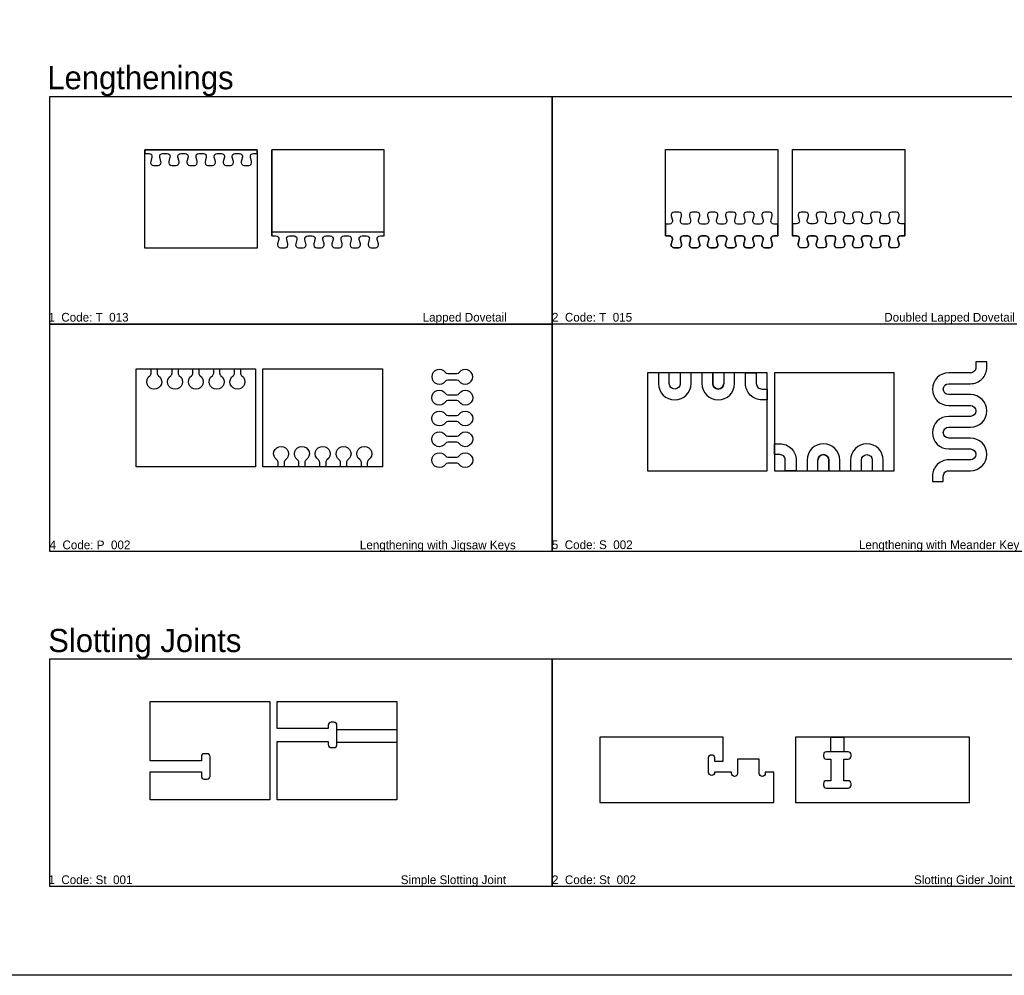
# Model space of a CAD drawing. Extents: x 2699 to 13077, y -123 to 3757.
# Tile 5 of 11: x 8584 to 9942, y 627 to 1945. Entities that reach past the tile are written whole.
import ezdxf

# ---------------------------------------------------------------- set-up
doc = ezdxf.new("R2010")
doc.units = 0
doc.layers.get('0').update_dxf_attribs({"linetype": 'CONTINUOUS'})
for name, color, linetype in [('3MM_ENGRAVE', 5, 'CONTINUOUS'), ('CUT_18_MM', 7, 'CONTINUOUS'), ('ENGRAVE_9MM', 3, 'CONTINUOUS'), ('JOINT_9_MM', 4, 'CONTINUOUS'), ('MODIFED_MODELS', 1, 'CONTINUOUS'), ('TEXT', 9, 'CONTINUOUS')]:
    doc.layers.add(name, color=color, linetype=linetype)

# ---------------------------------------------------------------- blocks, each defined once
blk = doc.blocks.new('*U46')
at = {"layer": 'TEXT'}
blk.add_text('Lengthenings', height=32, dxfattribs=at).set_placement((8621.9, 1848.8))
blk = doc.blocks.new('*U47')
at = {"layer": 'TEXT'}
blk.add_text('1  Code: T_013                                                                                           Lapped Dovetail', height=12, dxfattribs=at).set_placement((8623.4, 1528.3))
blk = doc.blocks.new('*U48')
at = {"layer": 'TEXT'}
blk.add_text('2  Code: T_015                                                                              Doubled Lapped Dovetail', height=12, dxfattribs=at).set_placement((9318, 1528.3))
blk = doc.blocks.new('*U50')
at = {"layer": 'TEXT'}
blk.add_text('4  Code: P_002                                                                       Lengthening with Jigsaw Keys', height=12, dxfattribs=at).set_placement((8625, 1214.3))
blk = doc.blocks.new('*U51')
at = {"layer": 'TEXT'}
blk.add_text('5  Code: S_002                                                                      Lengthening with Meander Key', height=12, dxfattribs=at).set_placement((9317.8, 1214.5))
blk = doc.blocks.new('*U53')
at = {"layer": 'TEXT'}
blk.add_text('Slotting Joints', height=32, dxfattribs=at).set_placement((8623.2, 1072.4))
blk = doc.blocks.new('*U54')
at = {"layer": 'TEXT'}
blk.add_text('1  Code: St_001                                                                                   Simple Slotting Joint', height=12, dxfattribs=at).set_placement((8623.4, 752.4))
blk = doc.blocks.new('*U55')
at = {"layer": 'TEXT'}
blk.add_text('2  Code: St_002                                                                                      Slotting Gider Joint', height=12, dxfattribs=at).set_placement((9318, 752.4))

msp = doc.modelspace()

# ---------------------------------------------------------------- linework, layer by layer
for points in [[(6606.1, 3757.2), (13077, 3757.2), (13077, 626.6), (6606.1, 626.6)], [(8625.2, 1838.9), (9318.5, 1838.9), (9318.5, 1524.9), (8625.2, 1524.9)], [(9318.5, 1838.9), (10011.7, 1838.9), (10011.7, 1524.9), (9318.5, 1524.9)], [(8625.2, 1524.9), (9318.5, 1524.9), (9318.5, 1211), (8625.2, 1211)], [(9318.5, 1525.1), (10011.7, 1525.1), (10011.7, 1211.2), (9318.5, 1211.2)], [(9318.5, 1063), (10011.7, 1063), (10011.7, 749), (9318.5, 749)]]:
    msp.add_lwpolyline(points, close=True)
at = {"layer": '3MM_ENGRAVE', "linetype": 'CONTINUOUS'}
msp.add_lwpolyline([(9103.9, 947.7), (9021.4, 947.7), (9021.4, 965.7), (9103.9, 965.7)], close=True, dxfattribs=at)
at = {"layer": '3MM_ENGRAVE'}
msp.add_lwpolyline([(9702.5, 954.9), (9720.5, 954.9), (9720.5, 934.9), (9702.5, 934.9)], close=True, dxfattribs=at)
at = {"layer": 'CUT_18_MM', "color": 7, "linetype": 'CONTINUOUS'}
for p, q in [((8911.6, 1760.2), (8911.6, 1760.2)), ((9009.4, 967.2), (9009.4, 967.2)), ((9021.4, 965.7), (9021.4, 965.7)), ((9103.9, 965.7), (9103.9, 965.7)), ((9654, 954.9), (9654, 954.9)), ((9021.4, 947.7), (9021.4, 947.7)), ((9103.9, 947.7), (9103.9, 947.7)), ((8928.9, 876.7), (8928.9, 876.7))]:
    msp.add_line(p, q, dxfattribs=at)
for points in [[(9474.7, 1765.7), (9629.7, 1765.7), (9629.7, 1662.8), (9629.7, 1646.5), (9624.1, 1646.5), (9624.1, 1646.5, 0.493145), (9620.2, 1641.3), (9620.2, 1641.3), (9621.8, 1635.3), (9621.8, 1635.3), (9621.8, 1635.3, -0.493145), (9617.9, 1630.1), (9617.9, 1630.1), (9617.9, 1630.1), (9611.6, 1630.1), (9611.6, 1630.1, -0.493146), (9607.6, 1635.3), (9607.6, 1635.3), (9609.2, 1641.3), (9609.2, 1641.3, 0.493146), (9605.3, 1646.5), (9605.3, 1646.5), (9605.3, 1646.5), (9599.1, 1646.5), (9599.1, 1646.5, 0.493145), (9595.2, 1641.3), (9595.2, 1641.3), (9596.8, 1635.3), (9596.8, 1635.3), (9596.8, 1635.3, -0.493145), (9592.9, 1630.1), (9592.9, 1630.1), (9592.9, 1630.1), (9586.6, 1630.1), (9586.6, 1630.1, -0.493146), (9582.6, 1635.3), (9582.6, 1635.3), (9584.2, 1641.3), (9584.2, 1641.3, 0.493146), (9580.3, 1646.5), (9580.3, 1646.5), (9580.3, 1646.5), (9580.3, 1646.5), (9574.1, 1646.5), (9574.1, 1646.5, 0.493145), (9570.2, 1641.3), (9570.2, 1641.3), (9571.8, 1635.3), (9571.8, 1635.3), (9571.8, 1635.3, -0.493145), (9567.9, 1630.1), (9567.9, 1630.1), (9567.9, 1630.1), (9567.9, 1630.1), (9561.6, 1630.1), (9561.6, 1630.1, -0.493146), (9557.6, 1635.3), (9557.6, 1635.3), (9559.2, 1641.3), (9559.2, 1641.3, 0.493146), (9555.3, 1646.5), (9555.3, 1646.5), (9555.3, 1646.5), (9555.3, 1646.5), (9549.1, 1646.5), (9549.1, 1646.5, 0.493145), (9545.2, 1641.3), (9545.2, 1641.3), (9546.8, 1635.3), (9546.8, 1635.3), (9546.8, 1635.3, -0.493145), (9542.9, 1630.1), (9542.9, 1630.1), (9542.9, 1630.1), (9536.6, 1630.1), (9536.6, 1630.1, -0.493146), (9532.6, 1635.3), (9532.6, 1635.3), (9534.2, 1641.3), (9534.2, 1641.3, 0.493146), (9530.3, 1646.5), (9530.3, 1646.5), (9530.3, 1646.5), (9530.3, 1646.5), (9524.1, 1646.5), (9524.1, 1646.5, 0.493145), (9520.2, 1641.3), (9520.2, 1641.3), (9521.8, 1635.3), (9521.8, 1635.3), (9521.8, 1635.3, -0.493145), (9517.9, 1630.1), (9517.9, 1630.1), (9517.9, 1630.1), (9517.9, 1630.1), (9511.6, 1630.1), (9511.6, 1630.1, -0.493146), (9507.6, 1635.3), (9507.6, 1635.3), (9509.2, 1641.3), (9509.2, 1641.3, 0.493146), (9505.3, 1646.5), (9505.3, 1646.5), (9505.3, 1646.5), (9505.3, 1646.5), (9499.1, 1646.5), (9499.1, 1646.5, 0.493145), (9495.2, 1641.3), (9495.2, 1641.3), (9496.8, 1635.3), (9496.8, 1635.3), (9496.8, 1635.3, -0.493145), (9492.9, 1630.1), (9492.9, 1630.1), (9492.9, 1630.1), (9492.9, 1630.1), (9486.6, 1630.1), (9486.6, 1630.1, -0.493146), (9482.6, 1635.3), (9482.6, 1635.3), (9484.2, 1641.3), (9484.2, 1641.3, 0.493146), (9480.3, 1646.5), (9480.3, 1646.5), (9480.3, 1646.5), (9480.3, 1646.5), (9474.7, 1646.5), (9474.7, 1646.5), (9474.7, 1662.8)], [(9649.7, 1765.7), (9804.7, 1765.7), (9804.7, 1662.9), (9804.7, 1646.6), (9799.1, 1646.6), (9799.1, 1646.6, 0.493145), (9795.2, 1641.5), (9795.2, 1641.5), (9796.8, 1635.4), (9796.8, 1635.4), (9796.8, 1635.4, -0.493145), (9792.9, 1630.2), (9792.9, 1630.2), (9792.9, 1630.2), (9786.6, 1630.2), (9786.6, 1630.2, -0.493146), (9782.6, 1635.4), (9782.6, 1635.4), (9784.2, 1641.5), (9784.2, 1641.5, 0.493146), (9780.3, 1646.6), (9780.3, 1646.6), (9780.3, 1646.6), (9774.1, 1646.6), (9774.1, 1646.6, 0.493145), (9770.2, 1641.5), (9770.2, 1641.5), (9771.8, 1635.4), (9771.8, 1635.4), (9771.8, 1635.4, -0.493145), (9767.9, 1630.2), (9767.9, 1630.2), (9767.9, 1630.2), (9761.6, 1630.2), (9761.6, 1630.2, -0.493146), (9757.6, 1635.4), (9757.6, 1635.4), (9759.2, 1641.5), (9759.2, 1641.5, 0.493146), (9755.3, 1646.6), (9755.3, 1646.6), (9755.3, 1646.6), (9755.3, 1646.6), (9749.1, 1646.6), (9749.1, 1646.6, 0.493145), (9745.2, 1641.5), (9745.2, 1641.5), (9746.8, 1635.4), (9746.8, 1635.4), (9746.8, 1635.4, -0.493145), (9742.9, 1630.2), (9742.9, 1630.2), (9742.9, 1630.2), (9742.9, 1630.2), (9736.6, 1630.2), (9736.6, 1630.2, -0.493146), (9732.6, 1635.4), (9732.6, 1635.4), (9734.2, 1641.5), (9734.2, 1641.5, 0.493146), (9730.3, 1646.6), (9730.3, 1646.6), (9730.3, 1646.6), (9730.3, 1646.6), (9724.1, 1646.6), (9724.1, 1646.6, 0.493145), (9720.2, 1641.5), (9720.2, 1641.5), (9721.8, 1635.4), (9721.8, 1635.4), (9721.8, 1635.4, -0.493145), (9717.9, 1630.2), (9717.9, 1630.2), (9717.9, 1630.2), (9711.6, 1630.2), (9711.6, 1630.2, -0.493146), (9707.6, 1635.4), (9707.6, 1635.4), (9709.2, 1641.5), (9709.2, 1641.5, 0.493146), (9705.3, 1646.6), (9705.3, 1646.6), (9705.3, 1646.6), (9705.3, 1646.6), (9699.1, 1646.6), (9699.1, 1646.6, 0.493145), (9695.2, 1641.5), (9695.2, 1641.5), (9696.8, 1635.4), (9696.8, 1635.4), (9696.8, 1635.4, -0.493145), (9692.9, 1630.2), (9692.9, 1630.2), (9692.9, 1630.2), (9692.9, 1630.2), (9686.6, 1630.2), (9686.6, 1630.2, -0.493146), (9682.6, 1635.4), (9682.6, 1635.4), (9684.2, 1641.5), (9684.2, 1641.5, 0.493146), (9680.3, 1646.6), (9680.3, 1646.6), (9680.3, 1646.6), (9680.3, 1646.6), (9674.1, 1646.6), (9674.1, 1646.6, 0.493145), (9670.2, 1641.5), (9670.2, 1641.5), (9671.8, 1635.4), (9671.8, 1635.4), (9671.8, 1635.4, -0.493145), (9667.9, 1630.2), (9667.9, 1630.2), (9667.9, 1630.2), (9667.9, 1630.2), (9661.6, 1630.2), (9661.6, 1630.2, -0.493146), (9657.6, 1635.4), (9657.6, 1635.4), (9659.2, 1641.5), (9659.2, 1641.5, 0.493146), (9655.3, 1646.6), (9655.3, 1646.6), (9655.3, 1646.6), (9655.3, 1646.6), (9649.7, 1646.6), (9649.7, 1646.6), (9649.7, 1662.9)], [(8928.9, 1004.2), (8928.9, 868.7), (8763.9, 868.7), (8763.9, 868.7), (8763.9, 907.2), (8834.4, 907.2), (8834.4, 901.3, 0.414214), (8838.5, 897.2), (8838.5, 897.2), (8842.3, 897.2), (8842.3, 897.2, 0.414214), (8846.4, 901.3), (8846.4, 901.3), (8846.4, 904.2), (8846.4, 928.1, 0.414214), (8842.3, 932.2), (8842.3, 932.2), (8838.5, 932.2), (8838.5, 932.2, 0.414214), (8834.4, 928.1), (8834.4, 928.1), (8834.4, 922.2), (8763.9, 922.2), (8763.9, 1004.2)], [(9021.4, 971.6, 0.414214), (9017.3, 975.7), (9017.3, 975.7), (9013.5, 975.7), (9013.5, 975.7, 0.414214), (9009.4, 971.6), (9009.4, 971.6), (9009.4, 967.2), (8938.9, 967.2), (8938.9, 1004.2), (9103.9, 1004.2), (9103.9, 1004.2), (9103.9, 868.7), (8938.9, 868.7), (8938.9, 949.2), (9009.4, 949.2), (9009.4, 949.2), (9009.4, 944.8), (9009.4, 944.8, 0.414214), (9013.5, 940.7), (9013.5, 940.7), (9017.3, 940.7), (9017.3, 940.7, 0.414214), (9021.4, 944.8), (9021.4, 944.8), (9021.4, 947.7), (9021.4, 971.6)], [(9612.2, 906.9), (9612.2, 906.9), (9612.2, 905), (9612.2, 905, -1), (9604, 905), (9604, 905), (9604, 924.9), (9604, 924.9), (9574, 924.9), (9574, 924.9), (9574, 905), (9574, 905, -1), (9565.8, 905), (9565.8, 905), (9565.8, 906.9), (9565.8, 906.9), (9542.2, 906.9), (9542.2, 906.9), (9542.2, 905), (9542.2, 905, -0.939123), (9534, 908), (9534, 908), (9534, 926.8), (9534, 926.8, -1), (9542.2, 926.8), (9542.2, 926.8), (9542.2, 921.9), (9542.2, 921.9), (9554, 921.9), (9554, 921.9), (9554, 954.9), (9384, 954.9), (9384, 954.9), (9384, 864.9), (9384, 864.9), (9624, 864.9), (9624, 864.9), (9624, 906.9)], [(9692.5, 930.8), (9692.5, 930.8), (9692.5, 929), (9692.5, 929, 0.414214), (9696.6, 924.9), (9696.6, 924.9), (9702.5, 924.9), (9702.5, 924.9), (9702.5, 894.9), (9702.5, 894.9), (9696.6, 894.9), (9696.6, 894.9, 0.414214), (9692.5, 890.8), (9692.5, 890.8), (9692.5, 889), (9692.5, 889, 0.414214), (9696.6, 884.9), (9696.6, 884.9), (9726.4, 884.9), (9726.4, 884.9, 0.414214), (9730.5, 889), (9730.5, 889), (9730.5, 890.8), (9730.5, 890.8, 0.414214), (9726.4, 894.9), (9726.4, 894.9), (9720.5, 894.9), (9720.5, 894.9), (9720.5, 924.9), (9720.5, 924.9), (9726.4, 924.9), (9726.4, 924.9, 0.414214), (9730.5, 929), (9730.5, 929), (9730.5, 930.8), (9730.5, 930.8, 0.414214), (9726.4, 934.9), (9726.4, 934.9), (9719, 934.9), (9719, 934.9), (9719, 934.9), (9702.5, 934.9), (9702.5, 934.9), (9696.6, 934.9, 0.414214)]]:
    msp.add_lwpolyline(points, format="xyb", close=True, dxfattribs=at)
for points in [[(8911.6, 1629.7), (8756.6, 1629.7), (8756.6, 1629.7), (8756.6, 1629.7), (8756.6, 1760.2), (8756.6, 1765.2), (8756.6, 1765.2), (8911.6, 1765.2), (8911.6, 1760.2)], [(8911.6, 1765.2), (8911.6, 1765.2)], [(9449.9, 1457.8), (9449.9, 1322.3), (9614.9, 1322.3), (9614.9, 1457.8)], [(9789.9, 1322.3), (9789.9, 1457.8), (9624.9, 1457.8), (9624.9, 1322.3)], [(9702.5, 954.9), (9654, 954.9), (9654, 864.9), (9654, 864.9), (9894, 864.9), (9894, 864.9), (9894, 954.9), (9894, 954.9), (9719, 954.9)]]:
    msp.add_lwpolyline(points, close=True, dxfattribs=at)
msp.add_lwpolyline([(8931.6, 1646.6), (8931.6, 1646.6), (8931.6, 1646.6), (8937.2, 1646.6), (8937.2, 1646.6, -0.493145), (8941.1, 1641.4), (8941.1, 1641.4), (8939.5, 1635.4), (8939.5, 1635.4), (8939.5, 1635.4, 0.493146), (8943.5, 1630.2), (8943.5, 1630.2), (8949.8, 1630.2), (8949.8, 1630.2, 0.493145), (8953.7, 1635.4), (8953.7, 1635.4), (8952.1, 1641.4), (8952.1, 1641.4, -0.493146), (8956.1, 1646.6), (8956.1, 1646.6), (8962.2, 1646.6), (8962.2, 1646.6, -0.493145), (8966.1, 1641.4), (8966.1, 1641.4), (8964.5, 1635.4), (8964.5, 1635.4), (8964.5, 1635.4, 0.493146), (8968.5, 1630.2), (8968.5, 1630.2), (8974.8, 1630.2), (8974.8, 1630.2, 0.493145), (8978.7, 1635.4), (8978.7, 1635.4), (8977.1, 1641.4), (8977.1, 1641.4, -0.493146), (8981.1, 1646.6), (8981.1, 1646.6), (8981.1, 1646.6), (8987.2, 1646.6), (8987.2, 1646.6, -0.493145), (8991.1, 1641.4), (8991.1, 1641.4), (8989.5, 1635.4), (8989.5, 1635.4), (8989.5, 1635.4, 0.493146), (8993.5, 1630.2), (8993.5, 1630.2), (8999.8, 1630.2), (8999.8, 1630.2, 0.493145), (9003.7, 1635.4), (9003.7, 1635.4), (9002.1, 1641.4), (9002.1, 1641.4, -0.493146), (9006.1, 1646.6), (9006.1, 1646.6), (9012.2, 1646.6), (9012.2, 1646.6, -0.493145), (9016.1, 1641.4), (9016.1, 1641.4), (9014.5, 1635.4), (9014.5, 1635.4), (9014.5, 1635.4, 0.493146), (9018.5, 1630.2), (9018.5, 1630.2), (9024.8, 1630.2), (9024.8, 1630.2, 0.493145), (9028.7, 1635.4), (9028.7, 1635.4), (9027.1, 1641.4), (9027.1, 1641.4, -0.493146), (9031.1, 1646.6), (9031.1, 1646.6), (9037.2, 1646.6), (9037.2, 1646.6, -0.493145), (9041.1, 1641.4), (9041.1, 1641.4), (9039.5, 1635.4), (9039.5, 1635.4), (9039.5, 1635.4, 0.493158), (9043.5, 1630.2), (9043.5, 1630.2), (9049.8, 1630.2), (9049.8, 1630.2, 0.493145), (9053.7, 1635.4), (9053.7, 1635.4), (9052.1, 1641.4), (9052.1, 1641.4, -0.493146), (9056.1, 1646.6), (9056.1, 1646.6), (9062.2, 1646.6), (9062.2, 1646.6, -0.493145), (9066.1, 1641.4), (9066.1, 1641.4), (9064.5, 1635.4), (9064.5, 1635.4), (9064.5, 1635.4, 0.493146), (9068.5, 1630.2), (9068.5, 1630.2), (9068.5, 1630.2), (9074.8, 1630.2), (9074.8, 1630.2, 0.493145), (9078.7, 1635.4), (9078.7, 1635.4), (9077.1, 1641.4), (9077.1, 1641.4, -0.493146), (9081.1, 1646.6), (9081.1, 1646.6), (9086.6, 1646.6), (9086.6, 1646.6), (9086.6, 1765.2), (8931.6, 1765.2), (8931.6, 1646.6), (8931.6, 1765.2)], format="xyb", dxfattribs=at)
for points in [[(8744.3, 1463.3), (8744.3, 1463.3), (8909.3, 1463.3), (8909.3, 1327.8), (8909.3, 1327.8), (8744.3, 1327.8), (8744.3, 1327.8), (8744.3, 1463.3), (8744.3, 1463.3), (8744.3, 1463.3), (8744.3, 1463.3), (8744.3, 1463.3)], [(9084.3, 1327.8), (9084.3, 1327.8), (8919.3, 1327.8), (8919.3, 1463.3), (9084.3, 1463.3), (9084.3, 1327.8), (9084.3, 1327.8), (9084.3, 1327.8), (9084.3, 1327.8), (9084.3, 1327.8)]]:
    msp.add_lwpolyline(points, dxfattribs=at)
at = {"layer": 'ENGRAVE_9MM', "linetype": 'CONTINUOUS'}
for p, q in [((8781.1, 1760.2), (8781.1, 1760.2)), ((8903.7, 1749), (8903.7, 1749))]:
    msp.add_line(p, q, dxfattribs=at)
at = {"layer": 'ENGRAVE_9MM'}
for points in [[(8762.2, 1760.2, -0.493145), (8766.1, 1755), (8766.1, 1755), (8764.5, 1749), (8764.5, 1749), (8764.5, 1749, 0.493146), (8768.5, 1743.8), (8768.5, 1743.8), (8774.8, 1743.8), (8774.8, 1743.8, 0.493145), (8778.7, 1749), (8778.7, 1749), (8777.1, 1755), (8777.1, 1755, -0.493146), (8781.1, 1760.2), (8787.2, 1760.2), (8787.2, 1760.2, -0.493145), (8791.1, 1755), (8791.1, 1755), (8789.5, 1749), (8789.5, 1749), (8789.5, 1749, 0.493146), (8793.5, 1743.8), (8793.5, 1743.8), (8799.8, 1743.8), (8799.8, 1743.8, 0.493145), (8803.7, 1749), (8803.7, 1749), (8802.1, 1755), (8802.1, 1755, -0.493146), (8806.1, 1760.2), (8806.1, 1760.2), (8806.1, 1760.2), (8812.2, 1760.2), (8812.2, 1760.2, -0.493145), (8816.1, 1755), (8816.1, 1755), (8814.5, 1749), (8814.5, 1749), (8814.5, 1749, 0.493146), (8818.5, 1743.8), (8818.5, 1743.8), (8824.8, 1743.8), (8824.8, 1743.8, 0.493145), (8828.7, 1749), (8828.7, 1749), (8827.1, 1755), (8827.1, 1755, -0.493146), (8831.1, 1760.2), (8831.1, 1760.2), (8837.2, 1760.2), (8837.2, 1760.2, -0.493145), (8841.1, 1755), (8841.1, 1755), (8839.5, 1749), (8839.5, 1749), (8839.5, 1749, 0.493146), (8843.5, 1743.8), (8843.5, 1743.8), (8849.8, 1743.8), (8849.8, 1743.8, 0.493145), (8853.7, 1749), (8853.7, 1749), (8852.1, 1755), (8852.1, 1755, -0.493146), (8856.1, 1760.2), (8856.1, 1760.2), (8862.2, 1760.2), (8862.2, 1760.2, -0.493145), (8866.1, 1755), (8866.1, 1755), (8864.5, 1749), (8864.5, 1749), (8864.5, 1749, 0.493146), (8868.5, 1743.8), (8868.5, 1743.8), (8874.8, 1743.8), (8874.8, 1743.8, 0.493145), (8878.7, 1749), (8878.7, 1749), (8877.1, 1755), (8877.1, 1755, -0.493146), (8881.1, 1760.2), (8881.1, 1760.2), (8887.2, 1760.2), (8887.2, 1760.2, -0.493145), (8891.1, 1755), (8891.1, 1755), (8889.5, 1749), (8889.5, 1749), (8889.5, 1749, 0.493146), (8893.5, 1743.8), (8893.5, 1743.8), (8893.5, 1743.8), (8899.8, 1743.8), (8899.8, 1743.8, 0.49587), (8903.7, 1749), (8902.1, 1755), (8902.1, 1755, -0.493146), (8906.1, 1760.2), (8911.6, 1760.2), (8911.6, 1765.2), (8756.6, 1765.2), (8756.6, 1760.2)], [(8765.3, 1463.3), (8773.5, 1463.3), (8773.5, 1457.1), (8773.5, 1457.1, 0.245393), (8775.3, 1453.7), (8775.3, 1453.7, -3.186141), (8763.5, 1453.7), (8763.5, 1453.7, 0.245393), (8765.3, 1457.1), (8765.3, 1457.1)], [(8794, 1463.3), (8802.2, 1463.3), (8802.2, 1457.1), (8802.2, 1457.1, 0.245393), (8804, 1453.7), (8804, 1453.7, -3.186141), (8792.2, 1453.7), (8792.2, 1453.7, 0.245393), (8794, 1457.1), (8794, 1457.1)], [(8822.7, 1463.3), (8830.9, 1463.3), (8830.9, 1457.1), (8830.9, 1457.1, 0.245393), (8832.7, 1453.7), (8832.7, 1453.7, -3.186141), (8820.9, 1453.7), (8820.9, 1453.7, 0.245393), (8822.7, 1457.1), (8822.7, 1457.1)], [(8851.4, 1463.3), (8859.6, 1463.3), (8859.6, 1457.1), (8859.6, 1457.1, 0.245393), (8861.4, 1453.7), (8861.4, 1453.7, -3.186141), (8849.6, 1453.7), (8849.6, 1453.7, 0.245393), (8851.4, 1457.1), (8851.4, 1457.1)], [(8880.1, 1463.3), (8888.3, 1463.3), (8888.3, 1457.1), (8888.3, 1457.1, 0.245393), (8890.1, 1453.7), (8890.1, 1453.7, -3.186141), (8878.3, 1453.7), (8878.3, 1453.7, 0.245393), (8880.1, 1457.1), (8880.1, 1457.1)], [(8948.5, 1327.8), (8940.3, 1327.8), (8940.3, 1334), (8940.3, 1334, 0.245393), (8938.5, 1337.4), (8938.5, 1337.4, -3.186141), (8950.3, 1337.4), (8950.3, 1337.4, 0.245393), (8948.5, 1334), (8948.5, 1334)], [(8977.2, 1327.8), (8969, 1327.8), (8969, 1334), (8969, 1334, 0.245393), (8967.2, 1337.4), (8967.2, 1337.4, -3.186141), (8979, 1337.4), (8979, 1337.4, 0.245393), (8977.2, 1334), (8977.2, 1334)], [(9005.9, 1327.8), (8997.7, 1327.8), (8997.7, 1334), (8997.7, 1334, 0.245393), (8995.9, 1337.4), (8995.9, 1337.4, -3.186141), (9007.7, 1337.4), (9007.7, 1337.4, 0.245393), (9005.9, 1334), (9005.9, 1334)], [(9034.6, 1327.8), (9026.4, 1327.8), (9026.4, 1334), (9026.4, 1334, 0.245393), (9024.6, 1337.4), (9024.6, 1337.4, -3.186141), (9036.4, 1337.4), (9036.4, 1337.4, 0.245393), (9034.6, 1334), (9034.6, 1334)], [(9063.3, 1327.8), (9055.1, 1327.8), (9055.1, 1334), (9055.1, 1334, 0.245393), (9053.3, 1337.4), (9053.3, 1337.4, -3.186141), (9065.1, 1337.4), (9065.1, 1337.4, 0.245393), (9063.3, 1334), (9063.3, 1334)]]:
    msp.add_lwpolyline(points, format="xyb", close=True, dxfattribs=at)
at = {"layer": 'ENGRAVE_9MM', "linetype": 'CONTINUOUS'}
for points in [[(9629.7, 1662.9), (9624.1, 1662.9), (9624.1, 1662.9, -0.493145), (9620.2, 1668.1), (9620.2, 1668.1), (9621.8, 1674.1), (9621.8, 1674.1), (9621.8, 1674.1, 0.493145), (9617.9, 1679.3), (9617.9, 1679.3), (9617.9, 1679.3), (9611.6, 1679.3), (9611.6, 1679.3, 0.493146), (9607.6, 1674.1), (9607.6, 1674.1), (9609.2, 1668.1), (9609.2, 1668.1, -0.493146), (9605.3, 1662.9), (9605.3, 1662.9), (9605.3, 1662.9), (9599.1, 1662.9), (9599.1, 1662.9, -0.493145), (9595.2, 1668.1), (9595.2, 1668.1), (9596.8, 1674.1), (9596.8, 1674.1), (9596.8, 1674.1, 0.493145), (9592.9, 1679.3), (9592.9, 1679.3), (9592.9, 1679.3), (9586.6, 1679.3), (9586.6, 1679.3, 0.493146), (9582.6, 1674.1), (9582.6, 1674.1), (9584.2, 1668.1), (9584.2, 1668.1, -0.493146), (9580.3, 1662.9), (9580.3, 1662.9), (9580.3, 1662.9), (9580.3, 1662.9), (9574.1, 1662.9), (9574.1, 1662.9, -0.493145), (9570.2, 1668.1), (9570.2, 1668.1), (9571.8, 1674.1), (9571.8, 1674.1), (9571.8, 1674.1, 0.493145), (9567.9, 1679.3), (9567.9, 1679.3), (9567.9, 1679.3), (9567.9, 1679.3), (9561.6, 1679.3), (9561.6, 1679.3, 0.493146), (9557.6, 1674.1), (9557.6, 1674.1), (9559.2, 1668.1), (9559.2, 1668.1, -0.493146), (9555.3, 1662.9), (9555.3, 1662.9), (9555.3, 1662.9), (9555.3, 1662.9), (9549.1, 1662.9), (9549.1, 1662.9, -0.493145), (9545.2, 1668.1), (9545.2, 1668.1), (9546.8, 1674.1), (9546.8, 1674.1), (9546.8, 1674.1, 0.493145), (9542.9, 1679.3), (9542.9, 1679.3), (9542.9, 1679.3), (9536.6, 1679.3), (9536.6, 1679.3, 0.493146), (9532.6, 1674.1), (9532.6, 1674.1), (9534.2, 1668.1), (9534.2, 1668.1, -0.493146), (9530.3, 1662.9), (9530.3, 1662.9), (9530.3, 1662.9), (9530.3, 1662.9), (9524.1, 1662.9), (9524.1, 1662.9, -0.493145), (9520.2, 1668.1), (9520.2, 1668.1), (9521.8, 1674.1), (9521.8, 1674.1), (9521.8, 1674.1, 0.493145), (9517.9, 1679.3), (9517.9, 1679.3), (9517.9, 1679.3), (9517.9, 1679.3), (9511.6, 1679.3), (9511.6, 1679.3, 0.493146), (9507.6, 1674.1), (9507.6, 1674.1), (9509.2, 1668.1), (9509.2, 1668.1, -0.493146), (9505.3, 1662.9), (9505.3, 1662.9), (9505.3, 1662.9), (9505.3, 1662.9), (9499.1, 1662.9), (9499.1, 1662.9, -0.493145), (9495.2, 1668.1), (9495.2, 1668.1), (9496.8, 1674.1), (9496.8, 1674.1), (9496.8, 1674.1, 0.493145), (9492.9, 1679.3), (9492.9, 1679.3), (9492.9, 1679.3), (9492.9, 1679.3), (9486.6, 1679.3), (9486.6, 1679.3, 0.493146), (9482.6, 1674.1), (9482.6, 1674.1), (9484.2, 1668.1), (9484.2, 1668.1, -0.493146), (9480.3, 1662.9), (9480.3, 1662.9), (9480.3, 1662.9), (9480.3, 1662.9), (9474.7, 1662.9), (9474.7, 1662.9), (9474.7, 1646.6), (9474.7, 1646.6), (9480.3, 1646.6), (9480.3, 1646.6), (9480.3, 1646.6), (9480.3, 1646.6, -0.493146), (9484.2, 1641.5), (9484.2, 1641.5), (9482.6, 1635.4), (9482.6, 1635.4, 0.493146), (9486.6, 1630.2), (9486.6, 1630.2), (9492.9, 1630.2), (9492.9, 1630.2), (9492.9, 1630.2), (9492.9, 1630.2, 0.493145), (9496.8, 1635.4), (9496.8, 1635.4), (9496.8, 1635.4), (9495.2, 1641.5), (9495.2, 1641.5, -0.493145), (9499.1, 1646.6), (9499.1, 1646.6), (9505.3, 1646.6), (9505.3, 1646.6), (9505.3, 1646.6), (9505.3, 1646.6, -0.493146), (9509.2, 1641.5), (9509.2, 1641.5), (9507.6, 1635.4), (9507.6, 1635.4, 0.493146), (9511.6, 1630.2), (9511.6, 1630.2), (9517.9, 1630.2), (9517.9, 1630.2), (9517.9, 1630.2), (9517.9, 1630.2, 0.493145), (9521.8, 1635.4), (9521.8, 1635.4), (9521.8, 1635.4), (9520.2, 1641.5), (9520.2, 1641.5, -0.493145), (9524.1, 1646.6), (9524.1, 1646.6), (9530.3, 1646.6), (9530.3, 1646.6), (9530.3, 1646.6), (9530.3, 1646.6, -0.493146), (9534.2, 1641.5), (9534.2, 1641.5), (9532.6, 1635.4), (9532.6, 1635.4, 0.493146), (9536.6, 1630.2), (9536.6, 1630.2), (9542.9, 1630.2), (9542.9, 1630.2), (9542.9, 1630.2, 0.493145), (9546.8, 1635.4), (9546.8, 1635.4), (9546.8, 1635.4), (9545.2, 1641.5), (9545.2, 1641.5, -0.493145), (9549.1, 1646.6), (9549.1, 1646.6), (9555.3, 1646.6), (9555.3, 1646.6), (9555.3, 1646.6), (9555.3, 1646.6, -0.493146), (9559.2, 1641.5), (9559.2, 1641.5), (9557.6, 1635.4), (9557.6, 1635.4, 0.493146), (9561.6, 1630.2), (9561.6, 1630.2), (9567.9, 1630.2), (9567.9, 1630.2), (9567.9, 1630.2), (9567.9, 1630.2, 0.493145), (9571.8, 1635.4), (9571.8, 1635.4), (9571.8, 1635.4), (9570.2, 1641.5), (9570.2, 1641.5, -0.493145), (9574.1, 1646.6), (9574.1, 1646.6), (9580.3, 1646.6), (9580.3, 1646.6), (9580.3, 1646.6), (9580.3, 1646.6, -0.493146), (9584.2, 1641.5), (9584.2, 1641.5), (9582.6, 1635.4), (9582.6, 1635.4, 0.493146), (9586.6, 1630.2), (9586.6, 1630.2), (9592.9, 1630.2), (9592.9, 1630.2), (9592.9, 1630.2, 0.493145), (9596.8, 1635.4), (9596.8, 1635.4), (9596.8, 1635.4), (9595.2, 1641.5), (9595.2, 1641.5, -0.493145), (9599.1, 1646.6), (9599.1, 1646.6), (9605.3, 1646.6), (9605.3, 1646.6), (9605.3, 1646.6, -0.493146), (9609.2, 1641.5), (9609.2, 1641.5), (9607.6, 1635.4), (9607.6, 1635.4, 0.493146), (9611.6, 1630.2), (9611.6, 1630.2), (9617.9, 1630.2), (9617.9, 1630.2), (9617.9, 1630.2, 0.493145), (9621.8, 1635.4), (9621.8, 1635.4), (9621.8, 1635.4), (9620.2, 1641.5), (9620.2, 1641.5, -0.493145), (9624.1, 1646.6), (9624.1, 1646.6), (9629.7, 1646.6)], [(9804.7, 1663), (9799.1, 1663), (9799.1, 1663, -0.493145), (9795.2, 1668.2), (9795.2, 1668.2), (9796.8, 1674.3), (9796.8, 1674.3), (9796.8, 1674.3, 0.493145), (9792.9, 1679.4), (9792.9, 1679.4), (9792.9, 1679.4), (9786.6, 1679.4), (9786.6, 1679.4, 0.493146), (9782.6, 1674.3), (9782.6, 1674.3), (9784.2, 1668.2), (9784.2, 1668.2, -0.493146), (9780.3, 1663), (9780.3, 1663), (9780.3, 1663), (9774.1, 1663), (9774.1, 1663, -0.493145), (9770.2, 1668.2), (9770.2, 1668.2), (9771.8, 1674.3), (9771.8, 1674.3), (9771.8, 1674.3, 0.493145), (9767.9, 1679.4), (9767.9, 1679.4), (9767.9, 1679.4), (9761.6, 1679.4), (9761.6, 1679.4, 0.493146), (9757.6, 1674.3), (9757.6, 1674.3), (9759.2, 1668.2), (9759.2, 1668.2, -0.493146), (9755.3, 1663), (9755.3, 1663), (9755.3, 1663), (9755.3, 1663), (9749.1, 1663), (9749.1, 1663, -0.493145), (9745.2, 1668.2), (9745.2, 1668.2), (9746.8, 1674.3), (9746.8, 1674.3), (9746.8, 1674.3, 0.493145), (9742.9, 1679.4), (9742.9, 1679.4), (9742.9, 1679.4), (9742.9, 1679.4), (9736.6, 1679.4), (9736.6, 1679.4, 0.493146), (9732.6, 1674.3), (9732.6, 1674.3), (9734.2, 1668.2), (9734.2, 1668.2, -0.493146), (9730.3, 1663), (9730.3, 1663), (9730.3, 1663), (9730.3, 1663), (9724.1, 1663), (9724.1, 1663, -0.493145), (9720.2, 1668.2), (9720.2, 1668.2), (9721.8, 1674.3), (9721.8, 1674.3), (9721.8, 1674.3, 0.493145), (9717.9, 1679.4), (9717.9, 1679.4), (9717.9, 1679.4), (9711.6, 1679.4), (9711.6, 1679.4, 0.493146), (9707.6, 1674.3), (9707.6, 1674.3), (9709.2, 1668.2), (9709.2, 1668.2, -0.493146), (9705.3, 1663), (9705.3, 1663), (9705.3, 1663), (9705.3, 1663), (9699.1, 1663), (9699.1, 1663, -0.493145), (9695.2, 1668.2), (9695.2, 1668.2), (9696.8, 1674.3), (9696.8, 1674.3), (9696.8, 1674.3, 0.493145), (9692.9, 1679.4), (9692.9, 1679.4), (9692.9, 1679.4), (9692.9, 1679.4), (9686.6, 1679.4), (9686.6, 1679.4, 0.493146), (9682.6, 1674.3), (9682.6, 1674.3), (9684.2, 1668.2), (9684.2, 1668.2, -0.493146), (9680.3, 1663), (9680.3, 1663), (9680.3, 1663), (9680.3, 1663), (9674.1, 1663), (9674.1, 1663, -0.493145), (9670.2, 1668.2), (9670.2, 1668.2), (9671.8, 1674.3), (9671.8, 1674.3), (9671.8, 1674.3, 0.493145), (9667.9, 1679.4), (9667.9, 1679.4), (9667.9, 1679.4), (9667.9, 1679.4), (9661.6, 1679.4), (9661.6, 1679.4, 0.493146), (9657.6, 1674.3), (9657.6, 1674.3), (9659.2, 1668.2), (9659.2, 1668.2, -0.493146), (9655.3, 1663), (9655.3, 1663), (9655.3, 1663), (9655.3, 1663), (9649.7, 1663), (9649.7, 1663), (9649.7, 1646.7), (9649.7, 1646.7), (9655.3, 1646.7), (9655.3, 1646.7), (9655.3, 1646.7), (9655.3, 1646.7, -0.493146), (9659.2, 1641.6), (9659.2, 1641.6), (9657.6, 1635.5), (9657.6, 1635.5, 0.493146), (9661.6, 1630.3), (9661.6, 1630.3), (9667.9, 1630.3), (9667.9, 1630.3), (9667.9, 1630.3), (9667.9, 1630.3, 0.493145), (9671.8, 1635.5), (9671.8, 1635.5), (9671.8, 1635.5), (9670.2, 1641.6), (9670.2, 1641.6, -0.493145), (9674.1, 1646.7), (9674.1, 1646.7), (9680.3, 1646.7), (9680.3, 1646.7), (9680.3, 1646.7), (9680.3, 1646.7, -0.493146), (9684.2, 1641.6), (9684.2, 1641.6), (9682.6, 1635.5), (9682.6, 1635.5, 0.493146), (9686.6, 1630.3), (9686.6, 1630.3), (9692.9, 1630.3), (9692.9, 1630.3), (9692.9, 1630.3), (9692.9, 1630.3, 0.493145), (9696.8, 1635.5), (9696.8, 1635.5), (9696.8, 1635.5), (9695.2, 1641.6), (9695.2, 1641.6, -0.493145), (9699.1, 1646.7), (9699.1, 1646.7), (9705.3, 1646.7), (9705.3, 1646.7), (9705.3, 1646.7), (9705.3, 1646.7, -0.493146), (9709.2, 1641.6), (9709.2, 1641.6), (9707.6, 1635.5), (9707.6, 1635.5, 0.493146), (9711.6, 1630.3), (9711.6, 1630.3), (9717.9, 1630.3), (9717.9, 1630.3), (9717.9, 1630.3, 0.493145), (9721.8, 1635.5), (9721.8, 1635.5), (9721.8, 1635.5), (9720.2, 1641.6), (9720.2, 1641.6, -0.493145), (9724.1, 1646.7), (9724.1, 1646.7), (9730.3, 1646.7), (9730.3, 1646.7), (9730.3, 1646.7), (9730.3, 1646.7, -0.493146), (9734.2, 1641.6), (9734.2, 1641.6), (9732.6, 1635.5), (9732.6, 1635.5, 0.493146), (9736.6, 1630.3), (9736.6, 1630.3), (9742.9, 1630.3), (9742.9, 1630.3), (9742.9, 1630.3), (9742.9, 1630.3, 0.493145), (9746.8, 1635.5), (9746.8, 1635.5), (9746.8, 1635.5), (9745.2, 1641.6), (9745.2, 1641.6, -0.493145), (9749.1, 1646.7), (9749.1, 1646.7), (9755.3, 1646.7), (9755.3, 1646.7), (9755.3, 1646.7), (9755.3, 1646.7, -0.493146), (9759.2, 1641.6), (9759.2, 1641.6), (9757.6, 1635.5), (9757.6, 1635.5, 0.493146), (9761.6, 1630.3), (9761.6, 1630.3), (9767.9, 1630.3), (9767.9, 1630.3), (9767.9, 1630.3, 0.493145), (9771.8, 1635.5), (9771.8, 1635.5), (9771.8, 1635.5), (9770.2, 1641.6), (9770.2, 1641.6, -0.493145), (9774.1, 1646.7), (9774.1, 1646.7), (9780.3, 1646.7), (9780.3, 1646.7), (9780.3, 1646.7, -0.493146), (9784.2, 1641.6), (9784.2, 1641.6), (9782.6, 1635.5), (9782.6, 1635.5, 0.493146), (9786.6, 1630.3), (9786.6, 1630.3), (9792.9, 1630.3), (9792.9, 1630.3), (9792.9, 1630.3, 0.493145), (9796.8, 1635.5), (9796.8, 1635.5), (9796.8, 1635.5), (9795.2, 1641.6), (9795.2, 1641.6, -0.493145), (9799.1, 1646.7), (9799.1, 1646.7), (9804.7, 1646.7)], [(8931.6, 1651.6), (8931.6, 1646.6), (8937.2, 1646.6), (8937.2, 1646.6, -0.493145), (8941.1, 1641.4), (8941.1, 1641.4), (8939.5, 1635.4), (8939.5, 1635.4), (8939.5, 1635.4, 0.493146), (8943.5, 1630.2), (8943.5, 1630.2), (8949.8, 1630.2), (8949.8, 1630.2, 0.493145), (8953.7, 1635.4), (8953.7, 1635.4), (8952.1, 1641.4), (8952.1, 1641.4, -0.493146), (8956.1, 1646.6), (8956.1, 1646.6), (8962.2, 1646.6), (8962.2, 1646.6, -0.493145), (8966.1, 1641.4), (8966.1, 1641.4), (8964.5, 1635.4), (8964.5, 1635.4), (8964.5, 1635.4, 0.493146), (8968.5, 1630.2), (8968.5, 1630.2), (8974.8, 1630.2), (8974.8, 1630.2, 0.493145), (8978.7, 1635.4), (8978.7, 1635.4), (8977.1, 1641.4), (8977.1, 1641.4, -0.493146), (8981.1, 1646.6), (8981.1, 1646.6), (8981.1, 1646.6), (8987.2, 1646.6), (8987.2, 1646.6, -0.493145), (8991.1, 1641.4), (8991.1, 1641.4), (8989.5, 1635.4), (8989.5, 1635.4), (8989.5, 1635.4, 0.493146), (8993.5, 1630.2), (8993.5, 1630.2), (8999.8, 1630.2), (8999.8, 1630.2, 0.493145), (9003.7, 1635.4), (9003.7, 1635.4), (9002.1, 1641.4), (9002.1, 1641.4, -0.493146), (9006.1, 1646.6), (9006.1, 1646.6), (9012.2, 1646.6), (9012.2, 1646.6, -0.493145), (9016.1, 1641.4), (9016.1, 1641.4), (9014.5, 1635.4), (9014.5, 1635.4), (9014.5, 1635.4, 0.493146), (9018.5, 1630.2), (9018.5, 1630.2), (9024.8, 1630.2), (9024.8, 1630.2, 0.493145), (9028.7, 1635.4), (9028.7, 1635.4), (9027.1, 1641.4), (9027.1, 1641.4, -0.493146), (9031.1, 1646.6), (9031.1, 1646.6), (9037.2, 1646.6), (9037.2, 1646.6, -0.493145), (9041.1, 1641.4), (9041.1, 1641.4), (9039.5, 1635.4), (9039.5, 1635.4), (9039.5, 1635.4, 0.493146), (9043.5, 1630.2), (9043.5, 1630.2), (9049.8, 1630.2), (9049.8, 1630.2, 0.493145), (9053.7, 1635.4), (9053.7, 1635.4), (9052.1, 1641.4), (9052.1, 1641.4, -0.493146), (9056.1, 1646.6), (9056.1, 1646.6), (9062.2, 1646.6), (9062.2, 1646.6, -0.493145), (9066.1, 1641.4), (9066.1, 1641.4), (9064.5, 1635.4), (9064.5, 1635.4), (9064.5, 1635.4, 0.493146), (9068.5, 1630.2), (9068.5, 1630.2), (9068.5, 1630.2), (9074.8, 1630.2), (9074.8, 1630.2, 0.493145), (9078.7, 1635.4), (9078.7, 1635.4), (9077.1, 1641.4), (9077.1, 1641.4, -0.493146), (9081.1, 1646.6), (9081.1, 1646.6), (9086.6, 1646.6), (9086.6, 1651.6)], [(9494.9, 1457.8), (9494.9, 1442.8, -1), (9479.9, 1442.8), (9479.9, 1457.8), (9464.9, 1457.8), (9464.9, 1442.8, 1), (9509.9, 1442.8), (9509.9, 1457.8)], [(9614.9, 1420.3), (9607.4, 1420.3, -0.414214), (9584.9, 1442.8), (9584.9, 1457.8), (9599.9, 1457.8), (9599.9, 1442.8, 0.414214), (9607.4, 1435.3), (9614.9, 1435.3)], [(9624.9, 1359.8), (9632.4, 1359.8, -0.414214), (9654.9, 1337.3), (9654.9, 1322.3), (9639.9, 1322.3), (9639.9, 1337.3, 0.414214), (9632.4, 1344.8), (9624.9, 1344.8)], [(9744.9, 1322.3), (9744.9, 1337.3, -1), (9759.9, 1337.3), (9759.9, 1322.3), (9774.9, 1322.3), (9774.9, 1337.3, 1), (9729.9, 1337.3), (9729.9, 1322.3)]]:
    msp.add_lwpolyline(points, format="xyb", close=True, dxfattribs=at)
for points in [[(9539.9, 1457.8), (9524.9, 1457.8), (9524.9, 1442.8, 1), (9569.9, 1442.8), (9569.9, 1457.8), (9554.9, 1457.8), (9554.9, 1442.8, -1), (9539.9, 1442.8), (9539.9, 1457.8), (9539.9, 1442.8, 1), (9554.9, 1442.8)], [(9699.9, 1322.3), (9714.9, 1322.3), (9714.9, 1337.3, 1), (9669.9, 1337.3), (9669.9, 1322.3), (9684.9, 1322.3), (9684.9, 1337.3, -1), (9699.9, 1337.3), (9699.9, 1322.3), (9699.9, 1337.3, 1), (9684.9, 1337.3)]]:
    msp.add_lwpolyline(points, format="xyb", dxfattribs=at)
at = {"layer": 'JOINT_9_MM', "linetype": 'CONTINUOUS'}
for points in [[(9902.8, 1465.1, -0.414214), (9895.3, 1457.6), (9865.3, 1457.6, 1), (9865.3, 1412.6), (9895.3, 1412.6, -1), (9895.3, 1397.6), (9865.3, 1397.6, 1), (9865.3, 1352.6), (9895.3, 1352.6, -1), (9895.3, 1337.6), (9865.3, 1337.6, 0.414214), (9842.8, 1315.1), (9842.8, 1307.6), (9857.8, 1307.6), (9857.8, 1315.1, -0.414214), (9865.3, 1322.6), (9895.3, 1322.6, 1), (9895.3, 1367.6), (9865.3, 1367.6, -1), (9865.3, 1382.6), (9895.3, 1382.6, 1), (9895.3, 1427.6), (9865.3, 1427.6, -1), (9865.3, 1442.6), (9895.3, 1442.6, 0.414214), (9917.8, 1465.1), (9917.8, 1472.6), (9902.8, 1472.6)], [(9171, 1457.9, 3.186141), (9171, 1446.2), (9171, 1446.2, -0.245393), (9174.3, 1448), (9174.3, 1448), (9186.8, 1448), (9186.8, 1448, -0.245393), (9190.1, 1446.2), (9190.1, 1446.2, 3.186141), (9190.1, 1457.9), (9190.1, 1457.9, -0.245393), (9186.8, 1456.2), (9186.8, 1456.2), (9174.3, 1456.2), (9174.3, 1456.2, -0.245393)], [(9174.3, 1427.5), (9186.8, 1427.5), (9186.8, 1427.5, 0.245393), (9190.1, 1429.2), (9190.1, 1429.2, -3.186141), (9190.1, 1417.5), (9190.1, 1417.5, 0.245393), (9186.8, 1419.3), (9186.8, 1419.3), (9174.3, 1419.3), (9174.3, 1419.3, 0.245393), (9171, 1417.5), (9171, 1417.5, -3.186141), (9171, 1429.2), (9171, 1429.2, 0.245393), (9174.3, 1427.5)], [(9174.3, 1398.8), (9186.8, 1398.8), (9186.8, 1398.8, 0.245393), (9190.1, 1400.5), (9190.1, 1400.5, -3.186141), (9190.1, 1388.8), (9190.1, 1388.8, 0.245393), (9186.8, 1390.6), (9186.8, 1390.6), (9174.3, 1390.6), (9174.3, 1390.6, 0.245393), (9171, 1388.8), (9171, 1388.8, -3.186141), (9171, 1400.5), (9171, 1400.5, 0.245393), (9174.3, 1398.8)], [(9174.3, 1370.1), (9186.8, 1370.1), (9186.8, 1370.1, 0.245393), (9190.1, 1371.8), (9190.1, 1371.8, -3.186141), (9190.1, 1360.1), (9190.1, 1360.1, 0.245393), (9186.8, 1361.9), (9186.8, 1361.9), (9174.3, 1361.9), (9174.3, 1361.9, 0.245393), (9171, 1360.1), (9171, 1360.1, -3.186141), (9171, 1371.8), (9171, 1371.8, 0.245393), (9174.3, 1370.1)], [(9174.3, 1341.4), (9186.8, 1341.4), (9186.8, 1341.4, 0.245393), (9190.1, 1343.1), (9190.1, 1343.1, -3.186141), (9190.1, 1331.4), (9190.1, 1331.4, 0.245393), (9186.8, 1333.2), (9186.8, 1333.2), (9174.3, 1333.2), (9174.3, 1333.2, 0.245393), (9171, 1331.4), (9171, 1331.4, -3.186141), (9171, 1343.1), (9171, 1343.1, 0.245393), (9174.3, 1341.4)]]:
    msp.add_lwpolyline(points, format="xyb", close=True, dxfattribs=at)
at = {"layer": 'MODIFED_MODELS'}
msp.add_lwpolyline([(8625.2, 1063), (9318.5, 1063), (9318.5, 749), (8625.2, 749)], close=True, dxfattribs=at)

# ---------------------------------------------------------------- block references
at = {"layer": '3MM_ENGRAVE'}
for name in ['*U46', '*U47', '*U48', '*U50', '*U51', '*U53', '*U54', '*U55']:
    msp.add_blockref(name, (0, 0), dxfattribs=at)

doc.saveas('drawing.dxf')
